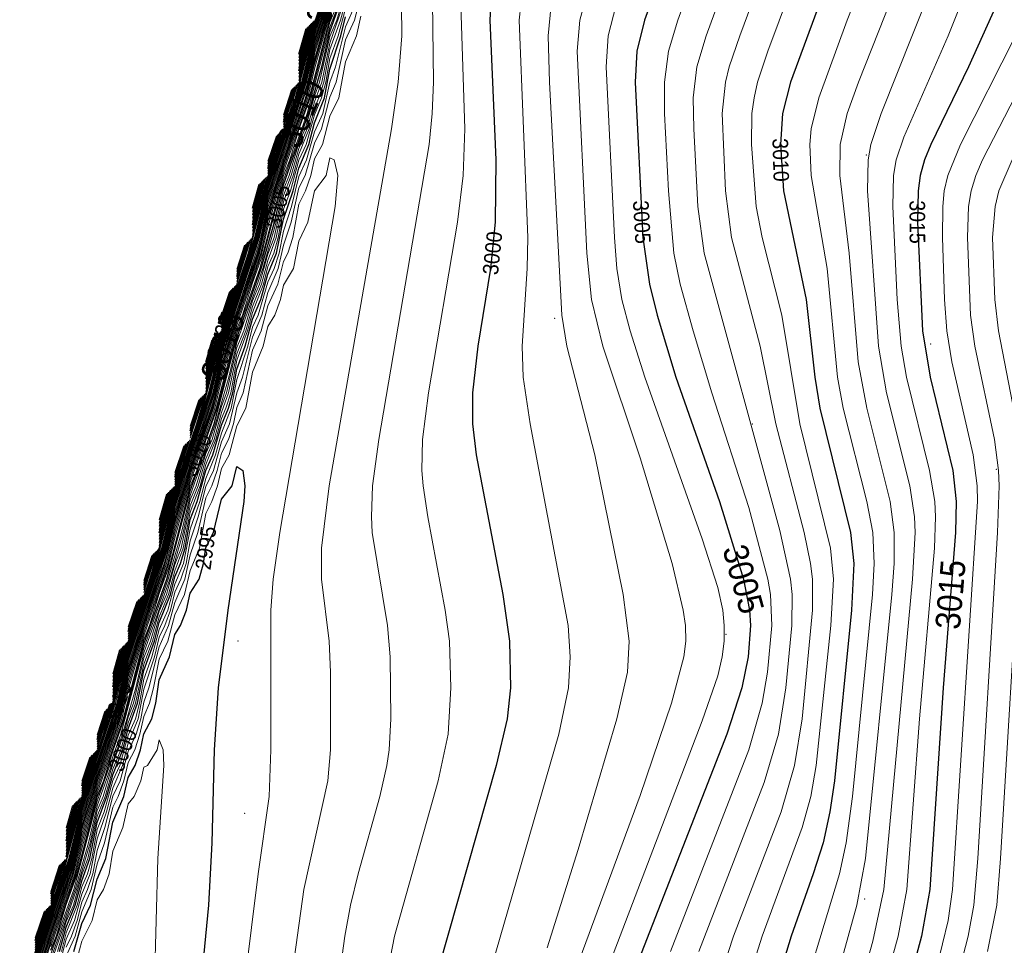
# Model space of a CAD drawing. Header units: metres. Extents: x 295850 to 310263, y 8095845 to 8104014.
# Tile 11 of 77: x 295867 to 295962, y 8096110 to 8096199. Entities that reach past the tile are written whole.
import ezdxf
from ezdxf.enums import TextEntityAlignment as Align

# ---------------------------------------------------------------- set-up
doc = ezdxf.new("R2010")
doc.units = ezdxf.units.M
for name, color, linetype, lineweight in [('C-TOPO-MAJR', 33, 'Continuous', 25), ('C-TOPO-MINR', 253, 'Continuous', 13), ('C-TOPO-PNTS', 8, 'Continuous', 9), ('C-TOPO-TEXT', 33, 'Continuous', 13), ('C-TOPO-TEXT-500', 33, 'Continuous', 13)]:
    doc.layers.add(name, color=color, linetype=linetype, lineweight=lineweight)
doc.styles.add('ARIAL', font='arial.ttf')

# ---------------------------------------------------------------- blocks, each defined once
blk = doc.blocks.new('PUNTOS_TOPOGRAFICOS')
at = {"layer": 'C-TOPO-PNTS'}
for p in [(295948.851, 8096186.4, 3013.038), (295918.722, 8096170.619, 3001.746), (295955.068, 8096168.145, 3015.417), (295937.851, 8096160.416, 3007.018), (295961.444, 8096156.029, 3016.814), (295935.301, 8096140.088, 3003.578), (295888.115, 8096139.451, 2995.458), (295888.753, 8096122.795, 2995.562), (295948.691, 8096114.506, 3012.14)]:
    blk.add_point(p, dxfattribs=at)
blk = doc.blocks.new('CURVAS_NIVEL')
at = {"layer": 'C-TOPO-MAJR'}
for points, elevation in [([(295875.994, 8096133.465), (295877.494, 8096139.145), (295880.104, 8096146.92), (295881.994, 8096154.042), (295884.635, 8096161.92), (295886.494, 8096168.936), (295889.166, 8096176.92), (295890.994, 8096183.831), (295893.696, 8096191.92), (295895.494, 8096198.729), (295898.494, 8096207.332), (295899.994, 8096210.394), (295901.484, 8096212.92), (295902.994, 8096215.097), (295904.494, 8096217.25), (295908.166, 8096221.92), (295919.494, 8096238.432), (295926.299, 8096247.42), (295937.494, 8096263.431), (295938.994, 8096265.422), (295941.557, 8096268.42), (295947.994, 8096277.454), (295955.494, 8096287.529)], 3020), ([(295868.494, 8096108.054), (295871.929, 8096118.42), (295872.994, 8096122.944), (295876.471, 8096133.42), (295877.494, 8096137.81), (295881.013, 8096148.42), (295881.994, 8096152.667), (295885.555, 8096163.42), (295886.494, 8096167.522), (295890.098, 8096178.42), (295890.994, 8096182.377), (295894.639, 8096193.42), (295895.494, 8096197.238), (295898.494, 8096206.177)], 3015), ([(295972.262, 8096227.92), (295961.434, 8096200.92), (295958.755, 8096194.92), (295955.095, 8096187.42), (295954.496, 8096185.92), (295954.08, 8096184.42), (295953.863, 8096182.92), (295953.796, 8096179.92), (295954.287, 8096169.42), (295955.043, 8096164.92), (295957.218, 8096155.92), (295957.547, 8096152.92), (295957.486, 8096149.92), (295956.296, 8096134.92), (295954.989, 8096115.42), (295954.203, 8096110.92), (295952.594, 8096104.92)], 3015), ([(295868.494, 8096106.44), (295869.994, 8096111.231), (295871.969, 8096116.92), (295872.418, 8096118.42), (295872.994, 8096121.243), (295874.494, 8096126.101), (295876.522, 8096131.92), (295876.962, 8096133.42), (295877.494, 8096136.039), (295878.994, 8096140.971), (295881.076, 8096146.92), (295881.994, 8096150.832), (295883.494, 8096155.82), (295885.63, 8096161.92), (295886.494, 8096165.622), (295887.994, 8096170.657), (295890.184, 8096176.92), (295890.994, 8096180.413), (295892.494, 8096185.495), (295894.737, 8096191.92), (295895.494, 8096195.211), (295896.994, 8096200.341)], 3010), ([(295966.071, 8096251.92), (295957.947, 8096235.42), (295955.957, 8096230.92), (295945.932, 8096205.42), (295941.537, 8096193.42), (295940.767, 8096190.42), (295940.548, 8096187.42), (295940.861, 8096182.92), (295943.036, 8096172.42), (295943.896, 8096164.92), (295944.378, 8096161.92), (295947.322, 8096149.92), (295947.643, 8096146.92), (295947.442, 8096142.42), (295945.775, 8096125.92), (295945.332, 8096122.92), (295944.673, 8096119.92), (295943.734, 8096116.92), (295941.6, 8096110.92), (295938.842, 8096101.92)], 3010), ([(295869.994, 8096109.563), (295870.553, 8096110.92), (295871.494, 8096114.016), (295872.549, 8096116.92), (295874.494, 8096124.387), (295875.123, 8096125.92), (295875.994, 8096128.83), (295877.106, 8096131.92), (295878.994, 8096139.172), (295881.213, 8096145.42), (295883.494, 8096153.954), (295885.785, 8096160.42), (295887.994, 8096168.735), (295890.357, 8096175.42), (295891.632, 8096179.92), (295892.494, 8096183.518), (295894.926, 8096190.42), (295896.207, 8096194.92), (295896.994, 8096198.312), (295899.994, 8096206.795)], 3005), ([(295937.796, 8096227.92), (295927.406, 8096199.42), (295926.684, 8096196.42), (295926.505, 8096193.42), (295927.263, 8096178.42), (295927.879, 8096173.92), (295928.638, 8096170.92), (295930.44, 8096164.92), (295934.653, 8096152.92), (295936.982, 8096145.42), (295937.563, 8096142.42), (295937.645, 8096140.92), (295937.441, 8096137.92), (295936.823, 8096134.92), (295935.359, 8096130.42), (295926.589, 8096107.92)], 3005), ([(295870.837, 8096109.42), (295871.494, 8096111.781), (295872.368, 8096113.92), (295872.994, 8096116.245), (295873.789, 8096118.42), (295874.494, 8096121.906), (295875.434, 8096124.42), (295875.994, 8096126.496), (295876.965, 8096128.92), (295877.494, 8096130.941), (295878.391, 8096133.42), (295878.994, 8096136.588), (295880.03, 8096139.42), (295880.494, 8096141.21), (295881.562, 8096143.92), (295881.994, 8096145.636), (295882.559, 8096146.92), (295882.993, 8096148.42), (295883.494, 8096151.189), (295884.164, 8096152.92), (295884.994, 8096155.922), (295885.686, 8096157.42), (295886.494, 8096160.298), (295887.195, 8096161.92), (295887.596, 8096163.42), (295887.994, 8096165.697), (295888.795, 8096167.92), (295889.494, 8096170.521), (295890.319, 8096172.42), (295890.994, 8096174.893), (295891.829, 8096176.92), (295892.494, 8096180.213), (295893.423, 8096182.92), (295893.994, 8096185.13), (295894.947, 8096187.42), (295895.494, 8096189.507), (295896.456, 8096191.92), (295896.994, 8096194.7), (295898.043, 8096197.92), (295898.494, 8096199.757)], 3000), ([(295912.607, 8096202.42), (295912.468, 8096199.42), (295913.05, 8096185.92), (295912.981, 8096179.92), (295912.513, 8096175.42), (295911.306, 8096167.92), (295910.783, 8096163.42), (295910.78, 8096160.42), (295911.141, 8096157.42), (295913.705, 8096143.92), (295914.36, 8096139.42), (295914.446, 8096134.92), (295914.137, 8096131.92), (295913.075, 8096127.42), (295907.519, 8096107.92)], 3000), ([(295893.994, 8096194.546), (295895.229, 8096199.155)], 3025), ([(295893.994, 8096196.152), (295894.684, 8096198.61)], 3030), ([(295892.494, 8096189.572), (295893.606, 8096193.032)], 3025), ([(295890.994, 8096185.083), (295892.177, 8096188.603)], 3025), ([(295889.494, 8096179.658), (295890.691, 8096184.117)], 3025), ([(295889.494, 8096181.258), (295890.149, 8096183.575)], 3030), ([(295887.994, 8096174.657), (295889.067, 8096177.993)], 3025), ([(295886.494, 8096170.169), (295887.636, 8096173.562)], 3025), ([(295884.994, 8096164.772), (295886.152, 8096169.078)], 3025), ([(295884.994, 8096166.365), (295885.613, 8096168.539)], 3030), ([(295883.494, 8096159.742), (295884.528, 8096162.954)], 3025), ([(295881.994, 8096155.255), (295883.095, 8096158.521)], 3025), ([(295872.245, 8096109.42), (295872.994, 8096112.127), (295873.854, 8096113.92), (295874.494, 8096116.43), (295875.309, 8096118.42), (295875.994, 8096121.938), (295877.052, 8096124.42), (295877.494, 8096126.253), (295878.148, 8096127.42), (295878.661, 8096128.92), (295878.994, 8096130.463), (295879.764, 8096131.92), (295880.149, 8096133.42), (295880.494, 8096135.694), (295881.471, 8096137.92), (295881.994, 8096140.068), (295882.537, 8096140.92), (295883.137, 8096142.42), (295883.494, 8096144.059), (295884.35, 8096145.42), (295884.774, 8096146.92), (295884.994, 8096148.484), (295885.729, 8096149.92), (295886.494, 8096153.148), (295887.529, 8096154.42), (295887.994, 8096156.291), (295888.573, 8096155.92), (295888.777, 8096154.42), (295888.671, 8096152.92), (295887.116, 8096142.42), (295886.2, 8096134.92), (295885.794, 8096128.92), (295885.577, 8096119.92), (295885.244, 8096113.92), (295884.376, 8096104.92)], 2995), ([(295880.494, 8096149.885), (295881.612, 8096154.038)], 3025), ([(295878.994, 8096144.827), (295879.989, 8096147.915)], 3025), ([(295877.494, 8096140.34), (295878.554, 8096143.48)], 3025), ([(295875.994, 8096134.998), (295877.074, 8096139)], 3025), ([(295871.494, 8096118.585), (295872.994, 8096124.248), (295875.105, 8096130.42), (295875.978, 8096133.404)], 3020), ([(295874.494, 8096129.91), (295875.451, 8096132.877)], 3025), ([(295872.994, 8096125.424), (295874.014, 8096128.44)], 3025), ([(295871.494, 8096120.112), (295872.535, 8096123.961)], 3025), ([(295866.994, 8096103.703), (295868.494, 8096109.35), (295870.572, 8096115.42), (295871.437, 8096118.363)], 3020), ([(295869.994, 8096114.993), (295870.913, 8096117.839)], 3025), ([(295868.494, 8096110.507), (295869.474, 8096113.4)], 3025)]:
    blk.add_lwpolyline(points, dxfattribs=dict(at, elevation=elevation))
at = {"layer": 'C-TOPO-MINR'}
for points, elevation in [([(295893.994, 8096193.605), (295895.494, 8096199.267), (295898.165, 8096206.92), (295899.994, 8096210.729), (295901.494, 8096213.207), (295904.409, 8096217.42), (295906.872, 8096220.42), (295907.947, 8096221.92), (295920.994, 8096240.851), (295924.98, 8096245.92), (295937.494, 8096263.934), (295941.211, 8096268.42), (295953.994, 8096286.373)], 3022), ([(295884.994, 8096163.532), (295886.494, 8096169.202), (295889.087, 8096176.92), (295890.994, 8096184.098), (295893.617, 8096191.92), (295895.494, 8096198.998), (295898.245, 8096206.92), (295899.994, 8096210.561), (295901.494, 8096213.071), (295904.494, 8096217.408), (295906.974, 8096220.42), (295908.057, 8096221.92), (295919.494, 8096238.589), (295920.994, 8096240.685), (295925.096, 8096245.92), (295937.494, 8096263.686), (295941.384, 8096268.42), (295950.994, 8096281.925), (295955.494, 8096287.984)], 3021), ([(295868.494, 8096109.09), (295871.12, 8096116.92), (295872.994, 8096123.987), (295875.65, 8096131.92), (295877.494, 8096138.883), (295880.181, 8096146.92), (295881.994, 8096153.777), (295884.712, 8096161.92), (295886.494, 8096168.671), (295889.697, 8096178.42), (295890.994, 8096183.564), (295894.237, 8096193.42), (295895.494, 8096198.46), (295898.494, 8096207.136)], 3019), ([(295868.494, 8096108.831), (295871.196, 8096116.92), (295872.994, 8096123.726), (295875.727, 8096131.92), (295877.494, 8096138.621), (295880.716, 8096148.42), (295881.994, 8096153.513), (295885.257, 8096163.42), (295886.494, 8096168.405), (295889.798, 8096178.42), (295890.994, 8096183.296), (295894.337, 8096193.42), (295895.494, 8096198.191), (295898.486, 8096206.92), (295899.994, 8096210.058), (295901.494, 8096212.591), (295904.494, 8096216.932), (295908.385, 8096221.92), (295920.994, 8096240.186), (295924.44, 8096244.42), (295937.494, 8096262.922), (295943.068, 8096269.92), (295949.494, 8096278.774), (295955.494, 8096286.537)], 3018), ([(295992.827, 8096287.92), (295991.683, 8096268.42), (295991.43, 8096260.92), (295991.298, 8096248.92), (295990.925, 8096245.92), (295989.953, 8096242.92), (295982.262, 8096226.42), (295975.945, 8096211.42), (295972.295, 8096203.92), (295962.949, 8096185.92), (295961.674, 8096182.92), (295961.306, 8096181.42), (295961.072, 8096178.42), (295961.273, 8096172.42), (295961.645, 8096169.42), (295963.395, 8096160.42), (295963.752, 8096157.42), (295963.887, 8096154.42), (295963.725, 8096149.92), (295961.842, 8096118.42), (295961.478, 8096113.92), (295960.573, 8096109.42)], 3018), ([(295868.494, 8096108.572), (295871.734, 8096118.42), (295872.994, 8096123.466), (295876.274, 8096133.42), (295877.494, 8096138.358), (295880.815, 8096148.42), (295881.994, 8096153.249), (295885.356, 8096163.42), (295886.494, 8096168.139), (295889.898, 8096178.42), (295890.994, 8096183.029), (295894.438, 8096193.42), (295895.494, 8096197.922), (295898.494, 8096206.69)], 3017), ([(295967.047, 8096199.42), (295960.094, 8096185.92), (295959.459, 8096184.42), (295959.002, 8096182.92), (295958.747, 8096181.42), (295958.637, 8096178.42), (295958.931, 8096170.92), (295959.348, 8096167.92), (295961.253, 8096158.92), (295961.645, 8096155.92), (295961.715, 8096154.42), (295961.553, 8096149.92), (295959.636, 8096118.42), (295959.253, 8096113.92), (295958.703, 8096110.92), (295957.919, 8096107.92)], 3017), ([(295868.494, 8096108.313), (295871.832, 8096118.42), (295872.994, 8096123.205), (295876.373, 8096133.42), (295877.494, 8096138.096), (295880.914, 8096148.42), (295881.994, 8096152.985), (295885.456, 8096163.42), (295886.494, 8096167.861), (295889.998, 8096178.42), (295890.994, 8096182.718), (295894.539, 8096193.42), (295895.494, 8096197.58), (295898.494, 8096206.433)], 3016), ([(295963.293, 8096197.92), (295957.962, 8096187.42), (295956.734, 8096184.42), (295956.399, 8096182.92), (295956.244, 8096181.42), (295956.219, 8096178.42), (295956.409, 8096172.42), (295956.636, 8096169.42), (295957.119, 8096166.42), (295959.191, 8096157.42), (295959.57, 8096154.42), (295959.605, 8096152.92), (295957.204, 8096115.42), (295956.776, 8096112.42), (295955.681, 8096107.92)], 3016), ([(295868.494, 8096107.76), (295872.027, 8096118.42), (295872.994, 8096122.618), (295876.569, 8096133.42), (295877.494, 8096137.475), (295881.112, 8096148.42), (295881.994, 8096152.33), (295885.655, 8096163.42), (295886.494, 8096167.184), (295890.198, 8096178.42), (295890.994, 8096182.037), (295894.74, 8096193.42), (295895.494, 8096196.895), (295898.494, 8096205.92)], 3014), ([(295969.364, 8096229.42), (295956.77, 8096197.92), (295952.494, 8096188.127), (295951.76, 8096185.92), (295951.501, 8096184.42), (295951.411, 8096181.42), (295951.85, 8096172.42), (295952.219, 8096167.92), (295952.736, 8096164.92), (295954.983, 8096155.92), (295955.48, 8096152.92), (295955.56, 8096151.42), (295955.454, 8096148.42), (295954.009, 8096131.92), (295952.774, 8096115.42), (295951.935, 8096110.92), (295949.456, 8096101.92)], 3014), ([(295868.494, 8096107.43), (295872.125, 8096118.42), (295872.994, 8096122.286), (295876.667, 8096133.42), (295877.494, 8096137.141), (295881.211, 8096148.42), (295881.994, 8096151.994), (295885.754, 8096163.42), (295886.494, 8096166.845), (295889.827, 8096176.92), (295890.298, 8096178.42), (295890.994, 8096181.696), (295894.841, 8096193.42), (295895.494, 8096196.552), (295898.494, 8096205.664)], 3013), ([(295965.841, 8096229.42), (295950.28, 8096190.42), (295949.291, 8096187.42), (295949.032, 8096185.92), (295948.986, 8096182.92), (295950.045, 8096167.92), (295950.806, 8096163.42), (295953.071, 8096154.42), (295953.523, 8096151.42), (295953.579, 8096149.92), (295953.318, 8096145.42), (295950.553, 8096115.42), (295949.494, 8096110.441), (295947.105, 8096101.92)], 3013), ([(295868.494, 8096107.1), (295872.222, 8096118.42), (295872.994, 8096121.954), (295876.766, 8096133.42), (295877.494, 8096136.806), (295881.309, 8096148.42), (295881.994, 8096151.657), (295885.854, 8096163.42), (295886.494, 8096166.506), (295887.994, 8096171.287), (295889.946, 8096176.92), (295890.398, 8096178.42), (295891.02, 8096181.42), (295894.941, 8096193.42), (295895.579, 8096196.42), (295898.494, 8096205.403)], 3012), ([(295962.337, 8096229.42), (295948.09, 8096193.42), (295947.015, 8096190.42), (295946.333, 8096187.42), (295946.31, 8096184.42), (295947.196, 8096176.92), (295948.056, 8096166.42), (295948.894, 8096161.92), (295951.159, 8096152.92), (295951.566, 8096149.92), (295951.548, 8096146.92), (295951.312, 8096143.92), (295948.79, 8096118.42), (295947.938, 8096113.92), (295944.994, 8096103.302)], 3012), ([(295868.494, 8096106.77), (295872.32, 8096118.42), (295872.994, 8096121.622), (295876.864, 8096133.42), (295877.494, 8096136.472), (295878.994, 8096141.258), (295880.958, 8096146.92), (295881.408, 8096148.42), (295881.994, 8096151.286), (295883.494, 8096156.128), (295885.512, 8096161.92), (295885.953, 8096163.42), (295886.494, 8096166.08), (295887.994, 8096170.996), (295890.065, 8096176.92), (295890.994, 8096180.873), (295892.494, 8096185.854), (295894.617, 8096191.92), (295895.494, 8096195.673), (295896.994, 8096200.701)], 3011), ([(295969.7, 8096251.92), (295961.501, 8096235.42), (295959.456, 8096230.92), (295947.01, 8096199.42), (295944.269, 8096191.92), (295943.539, 8096188.92), (295943.402, 8096187.42), (295943.516, 8096184.42), (295945.06, 8096175.42), (295946.079, 8096164.92), (295946.628, 8096161.92), (295948.914, 8096152.92), (295949.485, 8096149.92), (295949.623, 8096146.92), (295949.444, 8096143.92), (295947.526, 8096124.42), (295946.91, 8096119.92), (295946.262, 8096116.92), (295941.722, 8096101.92)], 3011), ([(295868.494, 8096106.001), (295869.994, 8096110.947), (295872.085, 8096116.92), (295872.994, 8096120.795), (295874.494, 8096125.792), (295876.639, 8096131.92), (295877.494, 8096135.587), (295878.994, 8096140.63), (295881.193, 8096146.92), (295881.994, 8096150.377), (295883.494, 8096155.466), (295885.748, 8096161.92), (295886.494, 8096165.165), (295887.994, 8096170.301), (295890.303, 8096176.92), (295890.994, 8096179.953), (295892.494, 8096185.137), (295894.856, 8096191.92), (295895.494, 8096194.726), (295896.994, 8096199.98)], 3009), ([(295948.3, 8096220.42), (295939.334, 8096196.42), (295938.347, 8096193.42), (295938.002, 8096191.92), (295937.805, 8096190.42), (295937.755, 8096187.42), (295938.21, 8096181.42), (295938.8, 8096178.42), (295940.705, 8096170.92), (295942.438, 8096160.42), (295945.399, 8096148.42), (295945.673, 8096145.42), (295945.441, 8096140.92), (295944.009, 8096127.42), (295943.484, 8096124.42), (295942.669, 8096121.42), (295938.787, 8096110.92), (295935.955, 8096101.92)], 3009), ([(295868.494, 8096105.556), (295869.994, 8096110.605), (295872.201, 8096116.92), (295872.994, 8096120.346), (295874.494, 8096125.442), (295876.756, 8096131.92), (295877.494, 8096135.136), (295878.994, 8096140.278), (295881.311, 8096146.92), (295881.994, 8096149.923), (295883.494, 8096155.112), (295885.866, 8096161.92), (295886.494, 8096164.68), (295887.994, 8096169.944), (295890.422, 8096176.92), (295890.994, 8096179.436), (295892.494, 8096184.778), (295894.976, 8096191.92), (295896.994, 8096199.62)], 3008), ([(295947.206, 8096226.42), (295936.614, 8096197.92), (295935.607, 8096194.92), (295935.24, 8096193.42), (295934.934, 8096190.42), (295935.245, 8096182.92), (295935.818, 8096178.42), (295938.585, 8096167.92), (295940.119, 8096160.42), (295942.838, 8096149.92), (295943.475, 8096146.92), (295943.647, 8096145.42), (295943.665, 8096142.42), (295942.649, 8096131.92), (295941.92, 8096127.42), (295940.611, 8096122.92), (295936.002, 8096110.92), (295933.07, 8096101.92)], 3008), ([(295868.494, 8096105.11), (295869.994, 8096110.258), (295872.317, 8096116.92), (295872.994, 8096119.895), (295874.494, 8096125.093), (295876.872, 8096131.92), (295877.494, 8096134.653), (295878.994, 8096139.926), (295881.428, 8096146.92), (295881.994, 8096149.409), (295883.494, 8096154.758), (295885.984, 8096161.92), (295887.994, 8096169.588), (295888.543, 8096170.92), (295889.494, 8096174.041), (295890.541, 8096176.92), (295892.494, 8096184.42), (295893.111, 8096185.92), (295893.994, 8096188.866), (295895.095, 8096191.92), (295896.994, 8096199.218), (295897.677, 8096200.92)], 3007), ([(295942.711, 8096223.42), (295933.359, 8096197.92), (295932.481, 8096194.92), (295932.132, 8096191.92), (295932.175, 8096188.92), (295932.584, 8096181.42), (295933.171, 8096176.92), (295940.494, 8096150.125), (295941.537, 8096145.42), (295941.688, 8096143.92), (295941.671, 8096140.92), (295941.086, 8096134.92), (295940.355, 8096130.42), (295938.994, 8096125.755), (295932.679, 8096109.42)], 3007), ([(295869.994, 8096109.911), (295872.433, 8096116.92), (295872.994, 8096119.387), (295874.494, 8096124.743), (295876.989, 8096131.92), (295878.994, 8096139.575), (295879.548, 8096140.92), (295880.494, 8096144.028), (295881.545, 8096146.92), (295883.494, 8096154.4), (295884.118, 8096155.92), (295884.994, 8096158.843), (295886.103, 8096161.92), (295887.994, 8096169.183), (295890.209, 8096175.42), (295892.494, 8096183.969), (295894.778, 8096190.42), (295896.994, 8096198.765), (295897.826, 8096200.92)], 3006), ([(295942.166, 8096230.92), (295930.637, 8096199.42), (295929.727, 8096196.42), (295929.333, 8096193.42), (295929.357, 8096190.42), (295929.739, 8096182.92), (295930.251, 8096176.92), (295930.876, 8096173.92), (295932.132, 8096169.42), (295933.92, 8096163.42), (295937.494, 8096152.328), (295939.34, 8096145.42), (295939.585, 8096143.92), (295939.721, 8096140.92), (295939.314, 8096136.42), (295938.789, 8096133.42), (295937.493, 8096128.92), (295929.914, 8096109.42)], 3006), ([(295869.994, 8096109.163), (295872.216, 8096115.42), (295874.494, 8096123.947), (295876.787, 8096130.42), (295878.994, 8096138.729), (295881.359, 8096145.42), (295882.635, 8096149.92), (295883.494, 8096153.509), (295885.931, 8096160.42), (295887.215, 8096164.92), (295887.994, 8096168.287), (295890.504, 8096175.42), (295891.794, 8096179.92), (295892.494, 8096183.067), (295893.063, 8096184.42), (295893.994, 8096187.557), (295894.59, 8096188.92), (295895.494, 8096192.099), (295895.995, 8096193.42), (295896.994, 8096197.835), (295897.65, 8096199.42), (295898.494, 8096202.327)], 3004), ([(295924.677, 8096200.92), (295923.912, 8096197.92), (295923.697, 8096194.92), (295924.5, 8096178.42), (295924.743, 8096175.42), (295925.233, 8096172.42), (295926.016, 8096169.42), (295927.442, 8096164.92), (295932.994, 8096149.318), (295934.494, 8096144.604), (295934.972, 8096142.42), (295935.129, 8096140.92), (295935.108, 8096139.42), (295934.917, 8096137.92), (295934.494, 8096136.078), (295932.994, 8096131.73), (295914.994, 8096084.594)], 3004), ([(295869.994, 8096108.727), (295872.359, 8096115.42), (295873.636, 8096119.92), (295874.494, 8096123.507), (295876.932, 8096130.42), (295878.215, 8096134.92), (295878.994, 8096138.286), (295881.504, 8096145.42), (295882.795, 8096149.92), (295883.494, 8096153.063), (295884.065, 8096154.42), (295884.994, 8096157.549), (295885.594, 8096158.92), (295886.494, 8096162.083), (295887.002, 8096163.42), (295887.994, 8096167.807), (295888.66, 8096169.42), (295889.494, 8096172.307), (295890.189, 8096173.92), (295890.994, 8096176.808), (295891.601, 8096178.42), (295892.494, 8096182.499), (295893.252, 8096184.42), (295893.994, 8096187.034), (295894.78, 8096188.92), (295895.494, 8096191.524), (295896.195, 8096193.42), (295896.994, 8096197.207), (295899.994, 8096205.887)], 3003), ([(295921.949, 8096202.42), (295921.146, 8096199.42), (295920.889, 8096196.42), (295921.835, 8096176.92), (295922.279, 8096172.42), (295923.383, 8096167.92), (295926.994, 8096157.147), (295930.1, 8096146.92), (295931.164, 8096142.42), (295931.37, 8096140.92), (295931.394, 8096139.42), (295931.217, 8096137.92), (295930.018, 8096133.42), (295926.994, 8096124.507), (295916.494, 8096096.099)], 3003), ([(295869.994, 8096108.29), (295872.503, 8096115.42), (295873.794, 8096119.92), (295874.494, 8096123.067), (295875.063, 8096124.42), (295875.994, 8096127.553), (295877.076, 8096130.42), (295877.494, 8096132.089), (295878, 8096133.42), (295878.994, 8096137.814), (295879.658, 8096139.42), (295880.494, 8096142.313), (295881.187, 8096143.92), (295881.994, 8096146.814), (295882.6, 8096148.42), (295883.494, 8096152.502), (295884.253, 8096154.42), (295884.994, 8096157.031), (295885.783, 8096158.92), (295886.494, 8096161.512), (295887.2, 8096163.42), (295887.994, 8096167.186), (295888.848, 8096169.42), (295889.494, 8096171.748), (295890.379, 8096173.92), (295890.994, 8096176.212), (295891.8, 8096178.42), (295892.494, 8096181.875), (295893.442, 8096184.42), (295893.994, 8096186.473), (295894.971, 8096188.92), (295895.494, 8096190.925), (295895.93, 8096191.92), (295896.394, 8096193.42), (295896.994, 8096196.58), (295898.031, 8096199.42), (295898.494, 8096201.205)], 3002), ([(295918.384, 8096200.92), (295918.084, 8096197.92), (295918.219, 8096193.42), (295919.405, 8096170.92), (295919.913, 8096167.92), (295922.596, 8096157.42), (295925.354, 8096143.92), (295925.936, 8096139.42), (295925.766, 8096136.42), (295924.732, 8096131.92), (295920.994, 8096119.273), (295917.994, 8096109.775)], 3002), ([(295870.653, 8096109.42), (295871.494, 8096112.325), (295872.183, 8096113.92), (295872.994, 8096116.826), (295873.595, 8096118.42), (295874.494, 8096122.515), (295875.249, 8096124.42), (295875.994, 8096127.044), (295876.779, 8096128.92), (295877.494, 8096131.526), (295878.195, 8096133.42), (295878.994, 8096137.201), (295879.844, 8096139.42), (295880.494, 8096141.762), (295881.375, 8096143.92), (295881.994, 8096146.225), (295882.796, 8096148.42), (295883.494, 8096151.885), (295884.44, 8096154.42), (295884.994, 8096156.476), (295885.972, 8096158.92), (295886.494, 8096160.92), (295886.934, 8096161.92), (295887.398, 8096163.42), (295887.994, 8096166.566), (295889.037, 8096169.42), (295889.494, 8096171.19), (295890.569, 8096173.92), (295890.994, 8096175.616), (295891.567, 8096176.92), (295891.999, 8096178.42), (295892.494, 8096181.162), (295893.17, 8096182.92), (295893.994, 8096185.908), (295894.688, 8096187.42), (295895.494, 8096190.295), (295896.193, 8096191.92), (295896.594, 8096193.42), (295896.994, 8096195.709), (295897.789, 8096197.92), (295898.494, 8096200.536)], 3001), ([(295915.626, 8096202.42), (295915.283, 8096199.42), (295916.114, 8096178.42), (295916.068, 8096175.42), (295915.589, 8096167.92), (295915.674, 8096164.92), (295916.353, 8096160.42), (295920.016, 8096140.92), (295920.234, 8096137.92), (295920.065, 8096134.92), (295919.114, 8096130.42), (295912.609, 8096107.92)], 3001), ([(295871.021, 8096109.42), (295871.494, 8096111.237), (295872.553, 8096113.92), (295872.994, 8096115.664), (295873.546, 8096116.92), (295873.983, 8096118.42), (295874.494, 8096121.233), (295875.152, 8096122.92), (295875.994, 8096125.948), (295876.673, 8096127.42), (295877.494, 8096130.336), (295878.182, 8096131.92), (295878.586, 8096133.42), (295878.994, 8096135.744), (295879.783, 8096137.92), (295880.494, 8096140.558), (295881.307, 8096142.42), (295881.994, 8096144.929), (295882.819, 8096146.92), (295883.494, 8096150.25), (295884.415, 8096152.92), (295884.994, 8096155.153), (295885.942, 8096157.42), (295886.494, 8096159.518), (295887.456, 8096161.92), (295887.994, 8096164.696), (295889.047, 8096167.92), (295889.494, 8096169.747), (295890.05, 8096170.92), (295890.994, 8096174.109), (295891.611, 8096175.42), (295892.091, 8096176.92), (295892.494, 8096179.042), (295893.266, 8096181.42), (295893.994, 8096184.323), (295894.735, 8096185.92), (295895.494, 8096188.641), (295896.291, 8096190.42), (295896.994, 8096193.423), (295897.522, 8096194.92), (295898.494, 8096198.788), (295899.419, 8096200.92)], 2999), ([(295909.657, 8096200.92), (295910.048, 8096188.92), (295909.875, 8096184.42), (295909.329, 8096179.92), (295906.51, 8096163.42), (295905.939, 8096158.92), (295905.883, 8096155.92), (295905.995, 8096154.42), (295906.452, 8096151.42), (295908.147, 8096142.42), (295908.544, 8096139.42), (295908.693, 8096134.92), (295908.43, 8096130.42), (295907.45, 8096125.92), (295903.248, 8096110.92), (295902.672, 8096107.92)], 2999), ([(295870.765, 8096107.92), (295871.494, 8096110.607), (295872.29, 8096112.42), (295872.994, 8096114.978), (295873.802, 8096116.92), (295874.494, 8096120.307), (295875.399, 8096122.92), (295875.994, 8096125.2), (295876.926, 8096127.42), (295877.494, 8096129.566), (295878.44, 8096131.92), (295878.994, 8096134.774), (295880.031, 8096137.92), (295880.494, 8096139.793), (295881.029, 8096140.92), (295881.562, 8096142.42), (295881.994, 8096144.154), (295882.591, 8096145.42), (295883.078, 8096146.92), (295883.494, 8096149.105), (295884.252, 8096151.42), (295884.994, 8096154.368), (295885.724, 8096155.92), (295886.494, 8096158.667), (295887.287, 8096160.42), (295887.994, 8096163.431), (295888.523, 8096164.92), (295889.494, 8096168.78), (295890.418, 8096170.92), (295890.994, 8096173.095), (295891.979, 8096175.42), (295892.494, 8096177.69), (295893.255, 8096179.92), (295893.994, 8096183.211), (295894.588, 8096184.42), (295895.494, 8096187.549), (295896.183, 8096188.92), (295896.994, 8096191.989), (295897.602, 8096193.42), (295898.494, 8096197.541), (295899.356, 8096199.42), (295899.994, 8096201.772)], 2998), ([(295906.889, 8096203.92), (295907.006, 8096193.42), (295906.876, 8096190.42), (295906.575, 8096187.42), (295901.714, 8096158.92), (295901.114, 8096154.42), (295901.006, 8096151.42), (295901.089, 8096149.92), (295902.556, 8096140.92), (295902.829, 8096137.92), (295902.879, 8096131.92), (295902.705, 8096128.92), (295902.491, 8096127.42), (295901.819, 8096124.42), (295899.708, 8096116.92), (295898.983, 8096113.92), (295898.442, 8096110.92), (295896.978, 8096100.42)], 2998), ([(295871.494, 8096109.854), (295871.999, 8096110.92), (295872.541, 8096112.42), (295872.994, 8096114.214), (295873.561, 8096115.42), (295874.057, 8096116.92), (295874.494, 8096119.2), (295875.226, 8096121.42), (295875.994, 8096124.44), (295876.696, 8096125.92), (295877.494, 8096128.748), (295878.259, 8096130.42), (295878.697, 8096131.92), (295878.994, 8096133.526), (295879.489, 8096134.92), (295880.494, 8096138.861), (295881.392, 8096140.92), (295881.994, 8096143.169), (295882.957, 8096145.42), (295883.494, 8096147.777), (295884.231, 8096149.92), (295884.994, 8096153.267), (295885.565, 8096154.42), (295886.089, 8096155.92), (295886.494, 8096157.586), (295887.17, 8096158.92), (295887.655, 8096160.42), (295887.994, 8096162.01), (295888.599, 8096163.42), (295889.494, 8096167.54), (295890.357, 8096169.42), (295890.994, 8096171.821), (295891.96, 8096173.92), (295892.494, 8096176.112), (295892.917, 8096176.92), (295893.416, 8096178.42), (295893.994, 8096181.658), (295894.629, 8096182.92), (295895.134, 8096184.42), (295895.494, 8096186.023), (295896.267, 8096187.42), (295896.994, 8096190.165), (295897.863, 8096191.92), (295898.494, 8096195.393), (295899.548, 8096197.92), (295899.994, 8096199.812)], 2997), ([(295903.925, 8096200.92), (295903.937, 8096197.92), (295903.601, 8096193.42), (295902.931, 8096188.92), (295896.919, 8096154.42), (295896.171, 8096148.42), (295896.185, 8096145.42), (295896.912, 8096139.42), (295897.063, 8096136.42), (295897.049, 8096128.92), (295896.791, 8096125.92), (295894.456, 8096115.42), (295892.188, 8096098.92)], 2997), ([(295893.994, 8096193.919), (295895.447, 8096199.373)], 3023), ([(295893.994, 8096194.233), (295895.338, 8096199.264)], 3024), ([(295893.994, 8096194.86), (295895.12, 8096199.046)], 3026), ([(295893.994, 8096195.182), (295895.011, 8096198.937)], 3027), ([(295893.994, 8096195.505), (295894.902, 8096198.828)], 3028), ([(295893.994, 8096195.829), (295894.793, 8096198.719)], 3029), ([(295889.494, 8096178.722), (295890.994, 8096184.366), (295893.066, 8096190.42), (295893.93, 8096193.356)], 3022), ([(295892.494, 8096189.102), (295893.822, 8096193.248)], 3023), ([(295892.494, 8096189.337), (295893.714, 8096193.14)], 3024), ([(295892.494, 8096189.808), (295893.497, 8096192.923)], 3026), ([(295892.494, 8096190.043), (295893.389, 8096192.815)], 3027), ([(295892.494, 8096190.278), (295893.281, 8096192.707)], 3028), ([(295890.994, 8096184.609), (295892.406, 8096188.832)], 3023), ([(295890.994, 8096184.846), (295892.292, 8096188.718)], 3024), ([(295890.994, 8096185.32), (295892.063, 8096188.489)], 3026), ([(295890.994, 8096185.557), (295891.949, 8096188.375)], 3027), ([(295890.994, 8096185.794), (295891.835, 8096188.261)], 3028), ([(295871.494, 8096108.967), (295872.355, 8096110.92), (295872.994, 8096113.272), (295873.921, 8096115.42), (295874.494, 8096117.907), (295875.189, 8096119.92), (295875.994, 8096123.364), (295876.516, 8096124.42), (295877.056, 8096125.92), (295877.494, 8096127.682), (295878.121, 8096128.92), (295878.622, 8096130.42), (295878.994, 8096132.135), (295879.546, 8096133.42), (295879.933, 8096134.92), (295880.494, 8096137.685), (295881.312, 8096139.42), (295881.994, 8096141.948), (295882.92, 8096143.92), (295883.494, 8096146.236), (295884.378, 8096148.42), (295884.994, 8096151.76), (295885.585, 8096152.92), (295886.11, 8096154.42), (295886.494, 8096156.09), (295887.241, 8096157.42), (295887.994, 8096160.221), (295888.857, 8096161.92), (295889.494, 8096165.404), (295890.551, 8096167.92), (295890.994, 8096169.837), (295891.673, 8096170.92), (295892.209, 8096172.42), (295892.494, 8096173.805), (295893.459, 8096175.42), (295893.994, 8096178.076), (295894.859, 8096179.92), (295895.494, 8096182.943), (295896.621, 8096184.42), (295896.994, 8096186.116), (295897.415, 8096185.92), (295897.767, 8096184.42), (295897.501, 8096181.42), (295892.156, 8096149.92), (295891.501, 8096145.42), (295891.273, 8096142.42), (295891.291, 8096128.92), (295891.105, 8096124.42), (295890.047, 8096116.92), (295887.459, 8096095.92)], 2996), ([(295889.494, 8096179.034), (295890.908, 8096184.334)], 3023), ([(295889.494, 8096179.346), (295890.799, 8096184.225)], 3024), ([(295889.494, 8096179.972), (295890.583, 8096184.009)], 3026), ([(295889.494, 8096180.293), (295890.474, 8096183.9)], 3027), ([(295889.494, 8096180.615), (295890.366, 8096183.792)], 3028), ([(295889.494, 8096180.936), (295890.257, 8096183.683)], 3029), ([(295887.994, 8096173.956), (295889.39, 8096178.316)], 3022), ([(295887.994, 8096174.189), (295889.282, 8096178.208)], 3023), ([(295887.994, 8096174.423), (295889.175, 8096178.101)], 3024), ([(295887.994, 8096174.891), (295888.96, 8096177.886)], 3026), ([(295887.994, 8096175.125), (295888.852, 8096177.778)], 3027), ([(295887.994, 8096175.359), (295888.744, 8096177.67)], 3028), ([(295886.494, 8096169.462), (295887.977, 8096173.903)], 3022), ([(295886.494, 8096169.698), (295887.863, 8096173.789)], 3023), ([(295886.494, 8096169.934), (295887.75, 8096173.676)], 3024), ([(295886.494, 8096170.405), (295887.523, 8096173.449)], 3026), ([(295886.494, 8096170.641), (295887.409, 8096173.335)], 3027), ([(295886.494, 8096170.876), (295887.296, 8096173.222)], 3028), ([(295884.994, 8096163.842), (295886.475, 8096169.401)], 3022), ([(295884.994, 8096164.152), (295886.367, 8096169.293)], 3023), ([(295884.994, 8096164.462), (295886.259, 8096169.185)], 3024), ([(295884.994, 8096165.087), (295886.044, 8096168.97)], 3026), ([(295884.994, 8096165.406), (295885.936, 8096168.862)], 3027), ([(295884.994, 8096165.726), (295885.828, 8096168.754)], 3028), ([(295884.994, 8096166.045), (295885.721, 8096168.647)], 3029), ([(295880.494, 8096148.652), (295881.994, 8096154.306), (295884.086, 8096160.42), (295884.956, 8096163.382)], 3021), ([(295883.494, 8096159.045), (295884.849, 8096163.275)], 3022), ([(295883.494, 8096159.278), (295884.742, 8096163.168)], 3023), ([(295883.494, 8096159.51), (295884.635, 8096163.061)], 3024), ([(295883.494, 8096159.975), (295884.421, 8096162.847)], 3026), ([(295883.494, 8096160.207), (295884.314, 8096162.74)], 3027), ([(295881.994, 8096154.553), (295883.433, 8096158.859)], 3022), ([(295881.994, 8096154.787), (295883.32, 8096158.746)], 3023), ([(295881.994, 8096155.021), (295883.208, 8096158.634)], 3024), ([(295881.994, 8096155.489), (295882.982, 8096158.408)], 3026), ([(295881.994, 8096155.724), (295882.869, 8096158.295)], 3027), ([(295880.494, 8096148.96), (295881.933, 8096154.359)], 3022), ([(295880.494, 8096149.268), (295881.826, 8096154.252)], 3023), ([(295880.494, 8096149.576), (295881.719, 8096154.145)], 3024), ([(295880.494, 8096150.201), (295881.505, 8096153.931)], 3026), ([(295880.494, 8096150.519), (295881.398, 8096153.824)], 3027), ([(295880.494, 8096150.836), (295881.291, 8096153.717)], 3028), ([(295880.494, 8096151.154), (295881.184, 8096153.61)], 3029), ([(295875.994, 8096133.771), (295877.494, 8096139.408), (295879.553, 8096145.42), (295880.414, 8096148.34)], 3021), ([(295878.994, 8096144.134), (295880.308, 8096148.234)], 3022), ([(295878.994, 8096144.365), (295880.201, 8096148.127)], 3023), ([(295878.994, 8096144.596), (295880.095, 8096148.021)], 3024), ([(295878.994, 8096145.058), (295879.883, 8096147.809)], 3026), ([(295878.994, 8096145.289), (295879.777, 8096147.703)], 3027), ([(295877.494, 8096139.642), (295878.89, 8096143.816)], 3022), ([(295877.494, 8096139.875), (295878.778, 8096143.704)], 3023), ([(295877.494, 8096140.107), (295878.666, 8096143.592)], 3024), ([(295877.494, 8096140.573), (295878.442, 8096143.368)], 3026), ([(295877.494, 8096140.805), (295878.33, 8096143.256)], 3027), ([(295875.994, 8096134.077), (295877.393, 8096139.319)], 3022), ([(295875.994, 8096134.384), (295877.286, 8096139.212)], 3023), ([(295875.994, 8096134.69), (295877.18, 8096139.106)], 3024), ([(295875.994, 8096135.314), (295876.967, 8096138.893)], 3026), ([(295875.994, 8096135.63), (295876.861, 8096138.787)], 3027), ([(295875.994, 8096135.945), (295876.754, 8096138.68)], 3028), ([(295875.994, 8096136.261), (295876.648, 8096138.574)], 3029), ([(295874.494, 8096128.992), (295875.873, 8096133.299)], 3021), ([(295874.494, 8096129.222), (295875.767, 8096133.193)], 3022), ([(295874.494, 8096129.451), (295875.662, 8096133.088)], 3023), ([(295874.494, 8096129.681), (295875.556, 8096132.982)], 3024), ([(295874.494, 8096130.14), (295875.345, 8096132.771)], 3026), ([(295874.494, 8096130.369), (295875.239, 8096132.665)], 3027), ([(295872.336, 8096107.92), (295872.994, 8096110.425), (295874.004, 8096112.42), (295874.494, 8096114.418), (295875.111, 8096115.42), (295875.642, 8096116.92), (295875.994, 8096119.129), (295876.961, 8096121.42), (295877.494, 8096123.688), (295878.076, 8096124.42), (295878.715, 8096125.92), (295878.994, 8096127.238), (295879.337, 8096127.42), (295880.303, 8096128.92), (295880.494, 8096129.888), (295880.856, 8096128.92), (295880.922, 8096127.42), (295880.336, 8096118.42), (295880.04, 8096106.42)], 2994), ([(295872.994, 8096124.499), (295874.459, 8096128.885)], 3021), ([(295872.994, 8096124.73), (295874.348, 8096128.774)], 3022), ([(295872.994, 8096124.961), (295874.236, 8096128.662)], 3023), ([(295872.994, 8096125.193), (295874.125, 8096128.551)], 3024), ([(295872.994, 8096125.655), (295873.902, 8096128.328)], 3026), ([(295872.994, 8096125.886), (295873.791, 8096128.217)], 3027), ([(295871.494, 8096118.889), (295872.958, 8096124.384)], 3021), ([(295871.494, 8096119.193), (295872.852, 8096124.278)], 3022), ([(295871.494, 8096119.498), (295872.747, 8096124.173)], 3023), ([(295871.494, 8096119.802), (295872.641, 8096124.067)], 3024), ([(295871.494, 8096120.425), (295872.43, 8096123.856)], 3026), ([(295871.494, 8096120.739), (295872.324, 8096123.75)], 3027), ([(295871.494, 8096121.053), (295872.218, 8096123.644)], 3028), ([(295871.494, 8096121.366), (295872.112, 8096123.538)], 3029), ([(295869.994, 8096114.08), (295871.332, 8096118.258)], 3021), ([(295869.994, 8096114.308), (295871.227, 8096118.153)], 3022), ([(295869.994, 8096114.536), (295871.122, 8096118.048)], 3023), ([(295869.994, 8096114.765), (295871.018, 8096117.944)], 3024), ([(295869.994, 8096115.221), (295870.808, 8096117.734)], 3026), ([(295868.494, 8096109.587), (295869.916, 8096113.842)], 3021), ([(295868.494, 8096109.817), (295869.806, 8096113.732)], 3022), ([(295868.494, 8096110.047), (295869.695, 8096113.621)], 3023), ([(295868.494, 8096110.277), (295869.584, 8096113.51)], 3024), ([(295868.494, 8096110.737), (295869.363, 8096113.289)], 3026)]:
    blk.add_lwpolyline(points, dxfattribs=dict(at, elevation=elevation))
at = {"layer": 'C-TOPO-TEXT', "style": 'ARIAL', "width": 0.9}
for s, rotation, p in [('3020', 72.63199, (295896.733, 8096202.42)), ('3010', 67.6291, (295894.186, 8096190.42)), ('3015', 71.17239, (295886.63, 8096167.92)), ('3005', -74.6391, (295936.982, 8096145.42)), ('3015', 85.05011, (295956.995, 8096143.92))]:
    blk.add_text(s, height=2.4, rotation=rotation, dxfattribs=at).set_placement(p, align=Align.MIDDLE_CENTER)
at = {"layer": 'C-TOPO-TEXT-500', "style": 'ARIAL', "width": 0.9}
for s, rotation, p in [('3010', -88.45479, (295940.589, 8096185.92)), ('3005', 76.87236, (295891.982, 8096181.42)), ('3005', -86.73767, (295927.162, 8096179.92)), ('3015', -89.7875, (295953.796, 8096179.92)), ('3000', 83.99052, (295912.709, 8096176.92)), ('3020', 73.91223, (295886.494, 8096168.936)), ('3010', 68.15706, (295884.136, 8096157.42)), ('2995', 81.956, (295884.986, 8096148.42)), ('3015', 70.76215, (295876.471, 8096133.42)), ('3000', 70.05111, (295876.965, 8096128.92))]:
    blk.add_text(s, height=1.5, rotation=rotation, dxfattribs=at).set_placement(p, align=Align.MIDDLE_CENTER)

msp = doc.modelspace()

# ---------------------------------------------------------------- block references
at = {"layer": 'C-TOPO-MAJR'}
msp.add_blockref('CURVAS_NIVEL', (0, 0), dxfattribs=at)
at = {"layer": 'C-TOPO-PNTS'}
msp.add_blockref('PUNTOS_TOPOGRAFICOS', (0, 0), dxfattribs=at)

doc.saveas('drawing.dxf')
